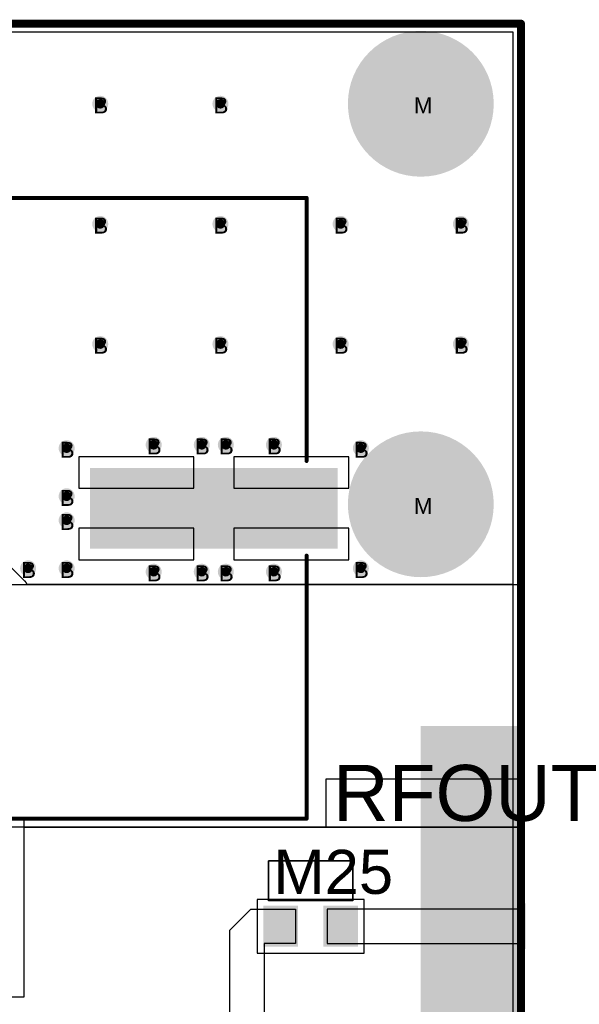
# Model space of a CAD drawing. Header units: millimetres. Extents: x -0.78 to 4.25, y -4.49 to 2.54.
# Tile 32 of 32: x 1.37 to 2.07, y 1.28 to 2.51. Entities that reach past the tile are written whole.
import ezdxf

# ---------------------------------------------------------------- set-up
doc = ezdxf.new("R2010")
doc.units = ezdxf.units.MM
doc.header["$MEASUREMENT"] = 0
for name, color, linetype in [('BottomLayer', 5, 'Continuous'), ('BottomSolder', 6, 'Continuous'), ('DrillDrawing', 1, 'Continuous'), ('Mechanical1', 6, 'Continuous'), ('TopLayer', 1, 'Continuous'), ('TopOverlay', 2, 'Continuous'), ('TopSolder', 216, 'Continuous')]:
    doc.layers.add(name, color=color, linetype=linetype)
doc.styles.add('Arial', font='txt', dxfattribs={"height": 0.2})

msp = doc.modelspace()

# ---------------------------------------------------------------- hatches: boundary and pattern name
at = {"layer": 'BottomLayer'}
h = msp.add_hatch(color=5, dxfattribs=at)
edge = h.paths.add_edge_path()
edge.add_arc((1.875, 2.4), 0.09, 0, 360)
h = msp.add_hatch(color=5, dxfattribs=at)
edge = h.paths.add_edge_path()
edge.add_arc((1.475, 2.4), 0.01, 0, 360)
h = msp.add_hatch(color=5, dxfattribs=at)
edge = h.paths.add_edge_path()
edge.add_arc((1.625, 2.4), 0.01, 0, 360)
h = msp.add_hatch(color=5, dxfattribs=at)
edge = h.paths.add_edge_path()
edge.add_arc((1.475, 2.25), 0.01, 0, 360)
h = msp.add_hatch(color=5, dxfattribs=at)
edge = h.paths.add_edge_path()
edge.add_arc((1.625, 2.25), 0.01, 0, 360)
h = msp.add_hatch(color=5, dxfattribs=at)
edge = h.paths.add_edge_path()
edge.add_arc((1.775, 2.25), 0.01, 0, 360)
h = msp.add_hatch(color=5, dxfattribs=at)
edge = h.paths.add_edge_path()
edge.add_arc((1.925, 2.25), 0.01, 0, 360)
h = msp.add_hatch(color=5, dxfattribs=at)
edge = h.paths.add_edge_path()
edge.add_arc((1.475, 2.1), 0.01, 0, 360)
h = msp.add_hatch(color=5, dxfattribs=at)
edge = h.paths.add_edge_path()
edge.add_arc((1.625, 2.1), 0.01, 0, 360)
h = msp.add_hatch(color=5, dxfattribs=at)
edge = h.paths.add_edge_path()
edge.add_arc((1.775, 2.1), 0.01, 0, 360)
h = msp.add_hatch(color=5, dxfattribs=at)
edge = h.paths.add_edge_path()
edge.add_arc((1.925, 2.1), 0.01, 0, 360)
h = msp.add_hatch(color=5, dxfattribs=at)
edge = h.paths.add_edge_path()
edge.add_arc((1.4331, 1.97), 0.01, 0, 360)
h = msp.add_hatch(color=5, dxfattribs=at)
edge = h.paths.add_edge_path()
edge.add_arc((1.5417, 1.9742), 0.01, 0, 360)
h = msp.add_hatch(color=5, dxfattribs=at)
edge = h.paths.add_edge_path()
edge.add_arc((1.6017, 1.9742), 0.01, 0, 360)
h = msp.add_hatch(color=5, dxfattribs=at)
edge = h.paths.add_edge_path()
edge.add_arc((1.6317, 1.9742), 0.01, 0, 360)
h = msp.add_hatch(color=5, dxfattribs=at)
edge = h.paths.add_edge_path()
edge.add_arc((1.6917, 1.9742), 0.01, 0, 360)
h = msp.add_hatch(color=5, dxfattribs=at)
edge = h.paths.add_edge_path()
edge.add_arc((1.875, 1.9), 0.09, 0, 360)
h = msp.add_hatch(color=5, dxfattribs=at)
edge = h.paths.add_edge_path()
edge.add_arc((1.8002, 1.97), 0.01, 0, 360)
h = msp.add_hatch(color=5, dxfattribs=at)
edge = h.paths.add_edge_path()
edge.add_arc((1.4331, 1.91), 0.01, 0, 360)
h = msp.add_hatch(color=5, dxfattribs=at)
edge = h.paths.add_edge_path()
edge.add_arc((1.4331, 1.88), 0.01, 0, 360)
h = msp.add_hatch(color=5, dxfattribs=at)
edge = h.paths.add_edge_path()
edge.add_arc((1.385, 1.82), 0.01, 0, 360)
h = msp.add_hatch(color=5, dxfattribs=at)
edge = h.paths.add_edge_path()
edge.add_arc((1.4331, 1.82), 0.01, 0, 360)
h = msp.add_hatch(color=5, dxfattribs=at)
edge = h.paths.add_edge_path()
edge.add_arc((1.5417, 1.8158), 0.01, 0, 360)
h = msp.add_hatch(color=5, dxfattribs=at)
edge = h.paths.add_edge_path()
edge.add_arc((1.6017, 1.8158), 0.01, 0, 360)
h = msp.add_hatch(color=5, dxfattribs=at)
edge = h.paths.add_edge_path()
edge.add_arc((1.6317, 1.8158), 0.01, 0, 360)
h = msp.add_hatch(color=5, dxfattribs=at)
edge = h.paths.add_edge_path()
edge.add_arc((1.6917, 1.8158), 0.01, 0, 360)
h = msp.add_hatch(color=5, dxfattribs=at)
edge = h.paths.add_edge_path()
edge.add_arc((1.8002, 1.82), 0.01, 0, 360)
msp.add_hatch(color=5, dxfattribs=at).paths.add_polyline_path([(2.005, 1.1231), (1.875, 1.1231), (1.875, 1.6231), (2.005, 1.6231)])
at = {"layer": 'TopLayer'}
h = msp.add_hatch(color=1, dxfattribs=at)
edge = h.paths.add_edge_path()
edge.add_arc((1.875, 2.4), 0.09, 0, 360)
h = msp.add_hatch(color=1, dxfattribs=at)
edge = h.paths.add_edge_path()
edge.add_arc((1.475, 2.4), 0.01, 0, 360)
h = msp.add_hatch(color=1, dxfattribs=at)
edge = h.paths.add_edge_path()
edge.add_arc((1.625, 2.4), 0.01, 0, 360)
h = msp.add_hatch(color=1, dxfattribs=at)
edge = h.paths.add_edge_path()
edge.add_arc((1.475, 2.25), 0.01, 0, 360)
h = msp.add_hatch(color=1, dxfattribs=at)
edge = h.paths.add_edge_path()
edge.add_arc((1.625, 2.25), 0.01, 0, 360)
h = msp.add_hatch(color=1, dxfattribs=at)
edge = h.paths.add_edge_path()
edge.add_arc((1.775, 2.25), 0.01, 0, 360)
h = msp.add_hatch(color=1, dxfattribs=at)
edge = h.paths.add_edge_path()
edge.add_arc((1.925, 2.25), 0.01, 0, 360)
h = msp.add_hatch(color=1, dxfattribs=at)
edge = h.paths.add_edge_path()
edge.add_arc((1.475, 2.1), 0.01, 0, 360)
h = msp.add_hatch(color=1, dxfattribs=at)
edge = h.paths.add_edge_path()
edge.add_arc((1.625, 2.1), 0.01, 0, 360)
h = msp.add_hatch(color=1, dxfattribs=at)
edge = h.paths.add_edge_path()
edge.add_arc((1.775, 2.1), 0.01, 0, 360)
h = msp.add_hatch(color=1, dxfattribs=at)
edge = h.paths.add_edge_path()
edge.add_arc((1.925, 2.1), 0.01, 0, 360)
h = msp.add_hatch(color=1, dxfattribs=at)
edge = h.paths.add_edge_path()
edge.add_arc((1.4331, 1.97), 0.01, 0, 360)
h = msp.add_hatch(color=1, dxfattribs=at)
edge = h.paths.add_edge_path()
edge.add_arc((1.5417, 1.9742), 0.01, 0, 360)
h = msp.add_hatch(color=1, dxfattribs=at)
edge = h.paths.add_edge_path()
edge.add_arc((1.6017, 1.9742), 0.01, 0, 360)
h = msp.add_hatch(color=1, dxfattribs=at)
edge = h.paths.add_edge_path()
edge.add_arc((1.6317, 1.9742), 0.01, 0, 360)
h = msp.add_hatch(color=1, dxfattribs=at)
edge = h.paths.add_edge_path()
edge.add_arc((1.6917, 1.9742), 0.01, 0, 360)
h = msp.add_hatch(color=1, dxfattribs=at)
edge = h.paths.add_edge_path()
edge.add_arc((1.875, 1.9), 0.09, 0, 360)
h = msp.add_hatch(color=1, dxfattribs=at)
edge = h.paths.add_edge_path()
edge.add_arc((1.8002, 1.97), 0.01, 0, 360)
for points in [[(1.4632, 1.9443), (1.7702, 1.9443), (1.7702, 1.8458), (1.4632, 1.8458)], [(1.7135, 1.3516), (1.6835, 1.3516), (1.6835, 1.3946), (1.7135, 1.3946)], [(1.7915, 1.3516), (1.7615, 1.3516), (1.7615, 1.3946), (1.7915, 1.3946)], [(2.005, 1.3456), (1.895, 1.3456), (1.895, 1.4006), (2.005, 1.4006)]]:
    msp.add_hatch(color=1, dxfattribs=at).paths.add_polyline_path(points)
h = msp.add_hatch(color=1, dxfattribs=at)
edge = h.paths.add_edge_path()
edge.add_arc((1.4331, 1.91), 0.01, 0, 360)
h = msp.add_hatch(color=1, dxfattribs=at)
edge = h.paths.add_edge_path()
edge.add_arc((1.4331, 1.88), 0.01, 0, 360)
h = msp.add_hatch(color=1, dxfattribs=at)
edge = h.paths.add_edge_path()
edge.add_arc((1.385, 1.82), 0.01, 0, 360)
h = msp.add_hatch(color=1, dxfattribs=at)
edge = h.paths.add_edge_path()
edge.add_arc((1.4331, 1.82), 0.01, 0, 360)
h = msp.add_hatch(color=1, dxfattribs=at)
edge = h.paths.add_edge_path()
edge.add_arc((1.5417, 1.8158), 0.01, 0, 360)
h = msp.add_hatch(color=1, dxfattribs=at)
edge = h.paths.add_edge_path()
edge.add_arc((1.6017, 1.8158), 0.01, 0, 360)
h = msp.add_hatch(color=1, dxfattribs=at)
edge = h.paths.add_edge_path()
edge.add_arc((1.6317, 1.8158), 0.01, 0, 360)
h = msp.add_hatch(color=1, dxfattribs=at)
edge = h.paths.add_edge_path()
edge.add_arc((1.6917, 1.8158), 0.01, 0, 360)
h = msp.add_hatch(color=1, dxfattribs=at)
edge = h.paths.add_edge_path()
edge.add_arc((1.8002, 1.82), 0.01, 0, 360)
at = {"layer": 'TopSolder'}
h = msp.add_hatch(color=216, dxfattribs=at)
edge = h.paths.add_edge_path()
edge.add_arc((1.875, 2.4), 0.091, 0, 360)
h = msp.add_hatch(color=216, dxfattribs=at)
edge = h.paths.add_edge_path()
edge.add_arc((1.475, 2.4), 0.006, 0, 360)
h = msp.add_hatch(color=216, dxfattribs=at)
edge = h.paths.add_edge_path()
edge.add_arc((1.625, 2.4), 0.006, 0, 360)
h = msp.add_hatch(color=216, dxfattribs=at)
edge = h.paths.add_edge_path()
edge.add_arc((1.475, 2.25), 0.006, 0, 360)
h = msp.add_hatch(color=216, dxfattribs=at)
edge = h.paths.add_edge_path()
edge.add_arc((1.625, 2.25), 0.006, 0, 360)
h = msp.add_hatch(color=216, dxfattribs=at)
edge = h.paths.add_edge_path()
edge.add_arc((1.775, 2.25), 0.006, 0, 360)
h = msp.add_hatch(color=216, dxfattribs=at)
edge = h.paths.add_edge_path()
edge.add_arc((1.925, 2.25), 0.006, 0, 360)
h = msp.add_hatch(color=216, dxfattribs=at)
edge = h.paths.add_edge_path()
edge.add_arc((1.475, 2.1), 0.006, 0, 360)
h = msp.add_hatch(color=216, dxfattribs=at)
edge = h.paths.add_edge_path()
edge.add_arc((1.625, 2.1), 0.006, 0, 360)
h = msp.add_hatch(color=216, dxfattribs=at)
edge = h.paths.add_edge_path()
edge.add_arc((1.775, 2.1), 0.006, 0, 360)
h = msp.add_hatch(color=216, dxfattribs=at)
edge = h.paths.add_edge_path()
edge.add_arc((1.925, 2.1), 0.006, 0, 360)
h = msp.add_hatch(color=216, dxfattribs=at)
edge = h.paths.add_edge_path()
edge.add_arc((1.5417, 1.9742), 0.006, 0, 360)
h = msp.add_hatch(color=216, dxfattribs=at)
edge = h.paths.add_edge_path()
edge.add_arc((1.6017, 1.9742), 0.006, 0, 360)
h = msp.add_hatch(color=216, dxfattribs=at)
edge = h.paths.add_edge_path()
edge.add_arc((1.6317, 1.9742), 0.006, 0, 360)
h = msp.add_hatch(color=216, dxfattribs=at)
edge = h.paths.add_edge_path()
edge.add_arc((1.6917, 1.9742), 0.006, 0, 360)
h = msp.add_hatch(color=216, dxfattribs=at)
edge = h.paths.add_edge_path()
edge.add_arc((1.875, 1.9), 0.091, 0, 360)
h = msp.add_hatch(color=216, dxfattribs=at)
edge = h.paths.add_edge_path()
edge.add_arc((1.4331, 1.97), 0.006, 0, 360)
h = msp.add_hatch(color=216, dxfattribs=at)
edge = h.paths.add_edge_path()
edge.add_arc((1.8002, 1.97), 0.006, 0, 360)
for points in [[(1.4622, 1.9452), (1.7712, 1.9452), (1.7712, 1.8447), (1.4622, 1.8447)], [(2.006, 1.3446), (1.894, 1.3446), (1.894, 1.4016), (2.006, 1.4016)], [(1.6784, 1.3476), (1.7217, 1.3476), (1.7217, 1.3987), (1.6784, 1.3987)], [(1.7145, 1.3506), (1.6825, 1.3506), (1.6825, 1.3956), (1.7145, 1.3956)], [(1.7965, 1.3987), (1.7532, 1.3987), (1.7532, 1.3476), (1.7965, 1.3476)], [(1.7925, 1.3506), (1.7605, 1.3506), (1.7605, 1.3956), (1.7925, 1.3956)]]:
    msp.add_hatch(color=216, dxfattribs=at).paths.add_polyline_path(points)
h = msp.add_hatch(color=216, dxfattribs=at)
edge = h.paths.add_edge_path()
edge.add_arc((1.4331, 1.91), 0.006, 0, 360)
h = msp.add_hatch(color=216, dxfattribs=at)
edge = h.paths.add_edge_path()
edge.add_arc((1.4331, 1.88), 0.006, 0, 360)
h = msp.add_hatch(color=216, dxfattribs=at)
edge = h.paths.add_edge_path()
edge.add_arc((1.385, 1.82), 0.006, 0, 360)
h = msp.add_hatch(color=216, dxfattribs=at)
edge = h.paths.add_edge_path()
edge.add_arc((1.4331, 1.82), 0.006, 0, 360)
h = msp.add_hatch(color=216, dxfattribs=at)
edge = h.paths.add_edge_path()
edge.add_arc((1.5417, 1.8158), 0.006, 0, 360)
h = msp.add_hatch(color=216, dxfattribs=at)
edge = h.paths.add_edge_path()
edge.add_arc((1.6017, 1.8158), 0.006, 0, 360)
h = msp.add_hatch(color=216, dxfattribs=at)
edge = h.paths.add_edge_path()
edge.add_arc((1.6317, 1.8158), 0.006, 0, 360)
h = msp.add_hatch(color=216, dxfattribs=at)
edge = h.paths.add_edge_path()
edge.add_arc((1.6917, 1.8158), 0.006, 0, 360)
h = msp.add_hatch(color=216, dxfattribs=at)
edge = h.paths.add_edge_path()
edge.add_arc((1.8002, 1.82), 0.006, 0, 360)

# ---------------------------------------------------------------- linework, layer by layer
at = {"layer": 'BottomLayer'}
for p, q in [((0.0102, 2.4898), (1.9898, 2.4898)), ((1.9898, 2.4898), (1.9898, 0.0102))]:
    msp.add_line(p, q, dxfattribs=at)
at = {"layer": 'BottomSolder'}
for p, q in [((0, 2.5), (2, 2.5)), ((2, 2.5), (2, 0))]:
    msp.add_line(p, q, dxfattribs=at)
at = {"layer": 'Mechanical1', "const_width": 0.01}
for points in [[(0, 2.5), (2, 2.5)], [(2, 2.5), (2, 0)]]:
    msp.add_lwpolyline(points, dxfattribs=at)
at = {"layer": 'Mechanical1', "const_width": 0.005}
msp.add_lwpolyline([(1.9975, 2.5, 1), (2.0025, 2.5, 1)], format="xyb", close=True, dxfattribs=at)
msp.add_lwpolyline([(1.9975, 2.5, 1), (2.0025, 2.5, 1)], format="xyb", close=True, dxfattribs=at)
at = {"layer": 'TopLayer'}
for p, q in [((0.9625, 2.4898), (1.9898, 2.4898)), ((1.9898, 2.4898), (1.9898, 1.8)), ((1.5917, 1.9592), (1.4482, 1.9592)), ((1.4482, 1.9592), (1.4482, 1.92)), ((1.5917, 1.92), (1.5917, 1.9592)), ((1.7852, 1.9592), (1.6417, 1.9592)), ((1.6417, 1.9592), (1.6417, 1.92)), ((1.7852, 1.92), (1.7852, 1.9592)), ((1.3811, 1.8042), (1.2368, 1.9484)), ((1.4482, 1.92), (1.5917, 1.92)), ((1.6417, 1.92), (1.7852, 1.92)), ((1.5917, 1.87), (1.4482, 1.87)), ((1.4482, 1.87), (1.4482, 1.8308)), ((1.5917, 1.8308), (1.5917, 1.87)), ((1.7852, 1.87), (1.6417, 1.87)), ((1.6417, 1.87), (1.6417, 1.8308)), ((1.7852, 1.8308), (1.7852, 1.87)), ((1.4482, 1.8308), (1.5917, 1.8308)), ((1.6417, 1.8308), (1.7852, 1.8308)), ((1.3812, 1.804), (1.3811, 1.8042)), ((1.3814, 1.8039), (1.3812, 1.804)), ((1.3815, 1.8037), (1.3814, 1.8039)), ((1.3816, 1.8036), (1.3815, 1.8037)), ((1.3817, 1.8034), (1.3816, 1.8036)), ((1.3818, 1.8033), (1.3817, 1.8034)), ((1.3819, 1.8033), (1.3818, 1.8033)), ((1.382, 1.8031), (1.3819, 1.8033)), ((1.3821, 1.803), (1.382, 1.8031)), ((1.3822, 1.8028), (1.3821, 1.803)), ((1.3823, 1.8027), (1.3822, 1.8028)), ((1.3823, 1.8026), (1.3823, 1.8027)), ((1.3824, 1.8025), (1.3823, 1.8026)), ((1.3825, 1.8024), (1.3824, 1.8025)), ((1.3825, 1.8023), (1.3825, 1.8024)), ((1.3826, 1.8021), (1.3825, 1.8023)), ((1.3827, 1.8021), (1.3826, 1.8021)), ((1.3827, 1.802), (1.3827, 1.8021)), ((1.3828, 1.8018), (1.3827, 1.802)), ((1.3829, 1.8016), (1.3828, 1.8018)), ((1.383, 1.8014), (1.3829, 1.8016)), ((1.3831, 1.8013), (1.383, 1.8014)), ((1.3832, 1.8011), (1.3831, 1.8013)), ((1.3833, 1.8009), (1.3832, 1.8011)), ((1.3833, 1.8007), (1.3833, 1.8009)), ((1.3834, 1.8005), (1.3833, 1.8007)), ((1.3835, 1.8004), (1.3834, 1.8005)), ((1.3834, 1.8005), (1.3834, 1.8005)), ((1.3835, 1.8002), (1.3835, 1.8004)), ((1.3836, 1.8), (1.3835, 1.8002)), ((1.9898, 1.8), (1.3836, 1.8)), ((1.6367, 1.3685), (1.6628, 1.3946)), ((1.6628, 1.3946), (1.7186, 1.3946)), ((1.7186, 1.3946), (1.7186, 1.3516)), ((1.758, 1.3946), (1.758, 1.3516)), ((2, 1.3946), (1.758, 1.3946)), ((2, 1.3516), (2, 1.3946)), ((1.6367, 1.2484), (1.6367, 1.3685)), ((1.7186, 1.3516), (1.6797, 1.3516)), ((1.6797, 1.3516), (1.6797, 1.2484)), ((1.758, 1.3516), (2, 1.3516))]:
    msp.add_line(p, q, dxfattribs=at)
at = {"layer": 'TopOverlay', "const_width": 0.005}
for points in [[(1.0923, 2.2825), (1.7325, 2.2825)], [(1.7325, 1.9541), (1.7325, 2.2825)], [(1.7325, 1.5075), (1.7325, 1.8359)], [(1.0923, 1.5075), (1.7325, 1.5075)]]:
    msp.add_lwpolyline(points, dxfattribs=at)
at = {"layer": 'TopOverlay', "const_width": 0.0025}
for points in [[(1.7312, 2.2825, 1), (1.7337, 2.2825, 1)], [(1.7312, 2.2825, 1), (1.7337, 2.2825, 1)], [(1.7312, 1.9541, 1), (1.7337, 1.9541, 1)], [(1.7312, 1.8359, 1), (1.7337, 1.8359, 1)], [(1.7312, 1.5075, 1), (1.7337, 1.5075, 1)], [(1.7312, 1.5075, 1), (1.7337, 1.5075, 1)]]:
    msp.add_lwpolyline(points, format="xyb", close=True, dxfattribs=at)
at = {"layer": 'TopSolder'}
for p, q in [((0.935, 1.8), (2, 1.8)), ((2, 1.8), (2, 1.497)), ((2, 1.557), (1.7565, 1.557)), ((1.7565, 1.557), (1.7565, 1.497)), ((2, 1.5263), (2, 1.557)), ((2, 1.497), (2, 1.5263)), ((1.38, 1.5075), (0.935, 1.5075)), ((1.38, 1.285), (1.38, 1.5075)), ((2, 1.497), (0.935, 1.497)), ((1.38, 1.285), (1.38, 1.497)), ((1.38, 1.497), (2, 1.497)), ((1.7565, 1.497), (2, 1.497)), ((2, 1.497), (2, 1.2493)), ((1.685, 1.405), (1.685, 1.455)), ((1.685, 1.455), (1.79, 1.455)), ((1.79, 1.455), (1.685, 1.455)), ((1.685, 1.455), (1.685, 1.4066)), ((1.79, 1.455), (1.79, 1.405)), ((1.79, 1.4066), (1.79, 1.455)), ((1.8044, 1.4066), (1.6706, 1.4066)), ((1.6706, 1.4066), (1.6706, 1.3397)), ((1.685, 1.4066), (1.6706, 1.4066)), ((1.6706, 1.4066), (1.6706, 1.3397)), ((1.79, 1.405), (1.685, 1.405)), ((1.8044, 1.4066), (1.79, 1.4066)), ((1.8044, 1.3397), (1.8044, 1.4066)), ((1.8044, 1.3397), (1.8044, 1.4066)), ((1.6706, 1.3397), (1.8044, 1.3397)), ((1.6706, 1.3397), (1.8044, 1.3397)), ((0.935, 1.285), (1.38, 1.285)), ((0.935, 1.285), (1.38, 1.285))]:
    msp.add_line(p, q, dxfattribs=at)

# ---------------------------------------------------------------- texts
at = {"layer": 'DrillDrawing', "style": 'Arial'}
for s, p in [('B', (1.4663, 2.388)), ('B', (1.6163, 2.388)), ('M', (1.8663, 2.388)), ('B', (1.4663, 2.238)), ('B', (1.6163, 2.238)), ('B', (1.7663, 2.238)), ('B', (1.9163, 2.238)), ('B', (1.4663, 2.088)), ('B', (1.6163, 2.088)), ('B', (1.7663, 2.088)), ('B', (1.9163, 2.088)), ('B', (1.533, 1.9622)), ('B', (1.593, 1.9622)), ('B', (1.623, 1.9622)), ('B', (1.683, 1.9622)), ('B', (1.4244, 1.958)), ('B', (1.7915, 1.958)), ('B', (1.4244, 1.898)), ('M', (1.8663, 1.888)), ('B', (1.4244, 1.868)), ('B', (1.3763, 1.808)), ('B', (1.4244, 1.808)), ('B', (1.533, 1.8038)), ('B', (1.593, 1.8038)), ('B', (1.623, 1.8038)), ('B', (1.683, 1.8038)), ('B', (1.7915, 1.808))]:
    msp.add_text(s, height=0.02, dxfattribs=at).set_placement(p)
at = {"layer": 'TopOverlay', "style": 'Arial'}
msp.add_text('RFOUT', height=0.07, rotation=360, dxfattribs=at).set_placement((1.7654, 1.5046))
msp.add_text('M25', height=0.055, dxfattribs=at).set_placement((1.691, 1.4136))

doc.saveas('drawing.dxf')
